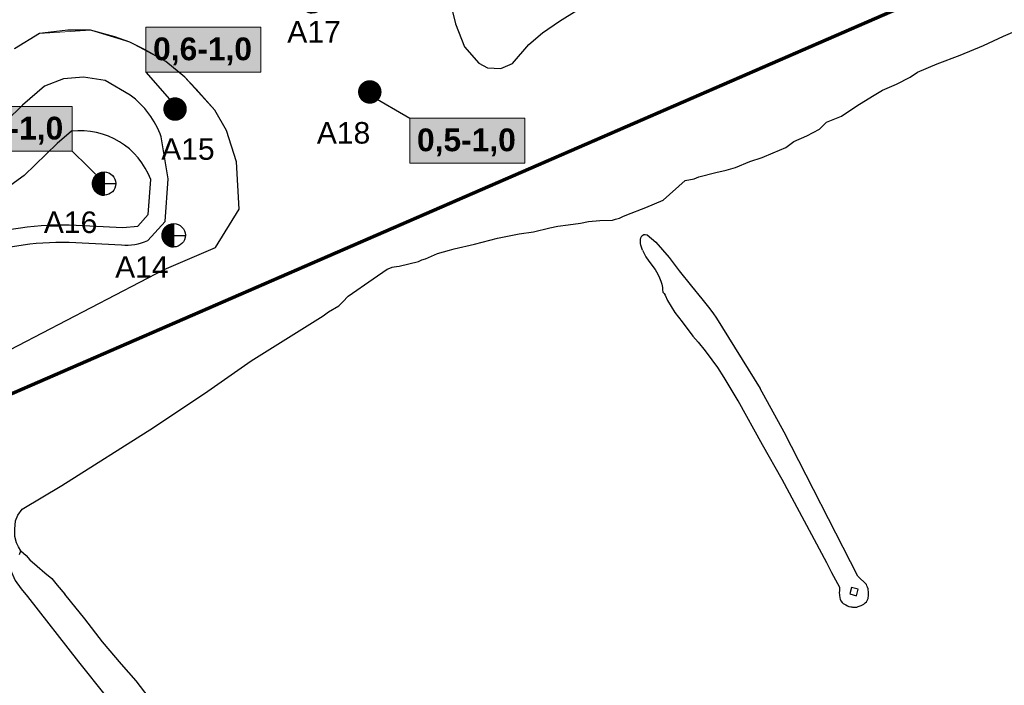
# Model space of a CAD drawing. Extents: x 158343 to 162498, y 431347 to 434500.
# Tile 54 of 220: x 159240 to 159526, y 433246 to 433439. Entities that reach past the tile are written whole.
import ezdxf
from ezdxf.enums import TextEntityAlignment as Align

# ---------------------------------------------------------------- set-up
doc = ezdxf.new("R2010")
doc.units = 0
doc.header["$LTSCALE"] = 10
doc.header["$MEASUREMENT"] = 0
doc.layers.get('0').update_dxf_attribs({"color": 1, "linetype": 'CONTINUOUS'})
doc.layers.get('Defpoints').update_dxf_attribs({"linetype": 'CONTINUOUS', "lineweight": 0})
for name, color, linetype in [('33_trappen en balustraden', 252, 'CONTINUOUS'), ('44_plafonds', 8, 'CONTINUOUS'), ('BORING-MWH', 7, 'CONTINUOUS'), ('BORING-MWH-NEW', 7, 'CONTINUOUS'), ('KLASSE-B-INDUSTRIE', 40, 'CONTINUOUS'), ('KWALITEIT-DIEPTE', 7, 'CONTINUOUS'), ('nieuw006m', 8, 'CONTINUOUS')]:
    doc.layers.add(name, color=color, linetype=linetype)
doc.layers.add('MEET', color=6, linetype='CONTINUOUS', plot=False)
doc.styles.add('STANDAARD', font='arial.ttf')
doc.styles.add('STYLE3', font='arialbd.ttf')

# ---------------------------------------------------------------- blocks, each defined once
blk = doc.blocks.new('B-4-MWH')
at = {"layer": 'BORING-MWH', "const_width": 2.19}
blk.add_lwpolyline([(-1.09, 0, 1), (1.09, 0, 1)], format="xyb", close=True, dxfattribs=at)
at = {"layer": 'BORING-MWH', "style": 'STANDAARD'}
blk.add_attdef('BNO', (2.3, 2.3), '', height=4, dxfattribs=at)
blk = doc.blocks.new('*X37')
at = {"color": 0}
for p, q in [((-69.56, 39.7), (-64.08, 39.7)), ((-69.56, 39.65), (-64.08, 39.65)), ((-69.55, 39.48), (-69.55, 39.71)), ((-69.55, 39.6), (-64.08, 39.6)), ((-69.55, 39.55), (-64.08, 39.55)), ((-69.55, 39.5), (-64.08, 39.5)), ((-69.55, 39.45), (-64.08, 39.45)), ((-69.55, 39.4), (-64.08, 39.4)), ((-69.54, 39.35), (-64.08, 39.35)), ((-69.54, 39.3), (-64.08, 39.3)), ((-69.53, 39.25), (-64.08, 39.25)), ((-69.53, 39.2), (-64.08, 39.2)), ((-69.52, 39.15), (-64.08, 39.15)), ((-69.52, 39.1), (-64.08, 39.1)), ((-69.51, 39.05), (-64.08, 39.05)), ((-69.5, 38.97), (-69.5, 39.71)), ((-69.5, 39), (-64.08, 39)), ((-69.5, 38.95), (-64.08, 38.95)), ((-69.49, 38.9), (-64.08, 38.9)), ((-69.48, 38.85), (-64.08, 38.85)), ((-69.47, 38.8), (-64.08, 38.8)), ((-69.46, 38.75), (-64.08, 38.75)), ((-69.45, 38.68), (-69.45, 39.71)), ((-69.45, 38.7), (-64.08, 38.7)), ((-69.44, 38.65), (-64.08, 38.65)), ((-69.43, 38.6), (-64.08, 38.6)), ((-69.42, 38.55), (-64.08, 38.55)), ((-69.41, 38.5), (-64.08, 38.5)), ((-69.4, 38.45), (-69.4, 39.71)), ((-69.4, 38.45), (-64.08, 38.45)), ((-69.39, 38.4), (-64.08, 38.4)), ((-69.37, 38.35), (-64.08, 38.35)), ((-69.36, 38.3), (-64.08, 38.3)), ((-69.35, 38.26), (-69.35, 39.71)), ((-69.35, 38.25), (-64.08, 38.25)), ((-69.33, 38.2), (-64.08, 38.2)), ((-69.32, 38.15), (-64.08, 38.15)), ((-69.3, 38.09), (-69.3, 39.71)), ((-69.3, 38.1), (-64.08, 38.1)), ((-69.29, 38.05), (-64.08, 38.05)), ((-69.27, 38), (-64.08, 38)), ((-69.25, 37.94), (-69.25, 39.71)), ((-69.25, 37.95), (-64.08, 37.95)), ((-69.23, 37.9), (-64.08, 37.9)), ((-69.22, 37.85), (-64.08, 37.85)), ((-69.2, 37.81), (-69.2, 39.71)), ((-69.2, 37.8), (-64.08, 37.8)), ((-69.18, 37.75), (-64.08, 37.75)), ((-69.16, 37.7), (-64.08, 37.7)), ((-69.15, 37.68), (-69.15, 39.71)), ((-69.14, 37.65), (-64.08, 37.65)), ((-69.12, 37.6), (-64.08, 37.6)), ((-69.1, 37.56), (-69.1, 39.71)), ((-69.1, 37.55), (-64.08, 37.55)), ((-69.07, 37.5), (-64.08, 37.5)), ((-69.05, 37.45), (-69.05, 39.71)), ((-69.05, 37.45), (-64.08, 37.45)), ((-69.03, 37.4), (-64.08, 37.4)), ((-69, 37.34), (-69, 39.71)), ((-69, 37.35), (-64.08, 37.35)), ((-68.98, 37.3), (-64.08, 37.3)), ((-68.95, 37.24), (-68.95, 39.71)), ((-68.9, 37.15), (-68.9, 39.71)), ((-68.85, 37.06), (-68.85, 39.71)), ((-68.8, 36.97), (-68.8, 39.71)), ((-68.75, 36.89), (-68.75, 39.71)), ((-68.7, 36.81), (-68.7, 39.71)), ((-68.65, 36.73), (-68.65, 39.71)), ((-68.6, 36.66), (-68.6, 39.71)), ((-68.55, 36.58), (-68.55, 39.71)), ((-68.5, 36.51), (-68.5, 39.71)), ((-68.45, 36.45), (-68.45, 39.71)), ((-68.4, 36.38), (-68.4, 39.71)), ((-68.35, 36.32), (-68.35, 39.71)), ((-68.3, 36.26), (-68.3, 39.71)), ((-68.25, 36.2), (-68.25, 39.71)), ((-68.2, 36.14), (-68.2, 39.71)), ((-68.15, 36.08), (-68.15, 39.71)), ((-68.1, 36.03), (-68.1, 39.71)), ((-68.05, 35.97), (-68.05, 39.71)), ((-68, 35.92), (-68, 39.71)), ((-67.95, 35.87), (-67.95, 39.71)), ((-67.9, 35.82), (-67.9, 39.71)), ((-67.85, 35.77), (-67.85, 39.71)), ((-67.8, 35.73), (-67.8, 39.71)), ((-67.75, 35.68), (-67.75, 39.71)), ((-67.7, 35.64), (-67.7, 39.71)), ((-67.65, 35.59), (-67.65, 39.71)), ((-67.6, 35.55), (-67.6, 39.71)), ((-67.55, 35.51), (-67.55, 39.71)), ((-67.5, 35.47), (-67.5, 39.71)), ((-67.45, 35.43), (-67.45, 39.71)), ((-67.4, 35.39), (-67.4, 39.71)), ((-67.35, 35.35), (-67.35, 39.71)), ((-67.3, 35.31), (-67.3, 39.71)), ((-67.25, 35.28), (-67.25, 39.71)), ((-67.2, 35.24), (-67.2, 39.71)), ((-67.15, 35.21), (-67.15, 39.71)), ((-67.1, 35.18), (-67.1, 39.71)), ((-67.05, 35.14), (-67.05, 39.71)), ((-67, 35.11), (-67, 39.71)), ((-66.95, 35.08), (-66.95, 39.71)), ((-66.9, 35.05), (-66.9, 39.71)), ((-66.85, 35.02), (-66.85, 39.71)), ((-66.8, 34.99), (-66.8, 39.71)), ((-66.75, 34.96), (-66.75, 39.71)), ((-66.7, 34.93), (-66.7, 39.71)), ((-66.65, 34.91), (-66.65, 39.71)), ((-66.6, 34.88), (-66.6, 39.71)), ((-66.55, 34.85), (-66.55, 39.71)), ((-66.5, 34.83), (-66.5, 39.71)), ((-66.45, 34.8), (-66.45, 39.71)), ((-66.4, 34.78), (-66.4, 39.71)), ((-66.35, 34.76), (-66.35, 39.71)), ((-66.3, 34.73), (-66.3, 39.71)), ((-66.25, 34.71), (-66.25, 39.71)), ((-66.2, 34.69), (-66.2, 39.71)), ((-66.15, 34.67), (-66.15, 39.71)), ((-66.1, 34.65), (-66.1, 39.71)), ((-66.05, 34.63), (-66.05, 39.71)), ((-66, 34.61), (-66, 39.71)), ((-65.95, 34.59), (-65.95, 39.71)), ((-65.9, 34.57), (-65.9, 39.71)), ((-65.85, 34.56), (-65.85, 39.71)), ((-65.8, 34.54), (-65.8, 39.71)), ((-65.75, 34.52), (-65.75, 39.71)), ((-65.7, 34.51), (-65.7, 39.71)), ((-65.65, 34.49), (-65.65, 39.71)), ((-65.6, 34.48), (-65.6, 39.71)), ((-65.55, 34.46), (-65.55, 39.71)), ((-65.5, 34.45), (-65.5, 39.71)), ((-65.45, 34.44), (-65.45, 39.71)), ((-65.4, 34.42), (-65.4, 39.71)), ((-65.35, 34.41), (-65.35, 39.71)), ((-65.3, 34.4), (-65.3, 39.71)), ((-65.25, 34.39), (-65.25, 39.71)), ((-65.2, 34.38), (-65.2, 39.71)), ((-65.15, 34.37), (-65.15, 39.71)), ((-65.1, 34.36), (-65.1, 39.71)), ((-65.05, 34.35), (-65.05, 39.71)), ((-65, 34.34), (-65, 39.71)), ((-64.95, 34.33), (-64.95, 39.71)), ((-64.9, 34.32), (-64.9, 39.71)), ((-64.85, 34.31), (-64.85, 39.71)), ((-64.8, 34.31), (-64.8, 39.71)), ((-64.75, 34.3), (-64.75, 39.71)), ((-64.7, 34.29), (-64.7, 39.71)), ((-64.65, 34.29), (-64.65, 39.71)), ((-64.6, 34.28), (-64.6, 39.71)), ((-64.55, 34.28), (-64.55, 39.71)), ((-64.5, 34.27), (-64.5, 39.71)), ((-64.45, 34.27), (-64.45, 39.71)), ((-64.4, 34.27), (-64.4, 39.71)), ((-64.35, 34.26), (-64.35, 39.71)), ((-64.3, 34.26), (-64.3, 39.71)), ((-64.25, 34.26), (-64.25, 39.71)), ((-64.2, 34.26), (-64.2, 39.71)), ((-64.15, 34.26), (-64.15, 39.71)), ((-64.1, 34.26), (-64.1, 39.71)), ((-68.95, 37.25), (-64.08, 37.25)), ((-68.93, 37.2), (-64.08, 37.2)), ((-68.9, 37.15), (-64.08, 37.15)), ((-68.87, 37.1), (-64.08, 37.1)), ((-68.85, 37.05), (-64.08, 37.05)), ((-68.82, 37), (-64.08, 37)), ((-68.79, 36.95), (-64.08, 36.95)), ((-68.76, 36.9), (-64.08, 36.9)), ((-68.73, 36.85), (-64.08, 36.85)), ((-68.69, 36.8), (-64.08, 36.8)), ((-68.66, 36.75), (-64.08, 36.75)), ((-68.63, 36.7), (-64.08, 36.7)), ((-68.6, 36.65), (-64.08, 36.65)), ((-68.56, 36.6), (-64.08, 36.6)), ((-68.53, 36.55), (-64.08, 36.55)), ((-68.49, 36.5), (-64.08, 36.5)), ((-68.45, 36.45), (-64.08, 36.45)), ((-68.41, 36.4), (-64.08, 36.4)), ((-68.38, 36.35), (-64.08, 36.35)), ((-68.34, 36.3), (-64.08, 36.3)), ((-68.29, 36.25), (-64.08, 36.25)), ((-68.25, 36.2), (-64.08, 36.2)), ((-68.21, 36.15), (-64.08, 36.15)), ((-68.17, 36.1), (-64.08, 36.1)), ((-68.12, 36.05), (-64.08, 36.05)), ((-68.07, 36), (-64.08, 36)), ((-68.03, 35.95), (-64.08, 35.95)), ((-67.98, 35.9), (-64.08, 35.9)), ((-67.93, 35.85), (-64.08, 35.85)), ((-67.88, 35.8), (-64.08, 35.8)), ((-67.82, 35.75), (-64.08, 35.75)), ((-67.77, 35.7), (-64.08, 35.7)), ((-67.72, 35.65), (-64.08, 35.65)), ((-67.66, 35.6), (-64.08, 35.6)), ((-67.6, 35.55), (-64.08, 35.55)), ((-67.54, 35.5), (-64.08, 35.5)), ((-67.48, 35.45), (-64.08, 35.45)), ((-67.41, 35.4), (-64.08, 35.4)), ((-67.35, 35.35), (-64.08, 35.35)), ((-67.28, 35.3), (-64.08, 35.3)), ((-67.21, 35.25), (-64.08, 35.25)), ((-67.14, 35.2), (-64.08, 35.2)), ((-67.06, 35.15), (-64.08, 35.15)), ((-66.98, 35.1), (-64.08, 35.1)), ((-66.9, 35.05), (-64.08, 35.05)), ((-66.82, 35), (-64.08, 35)), ((-66.73, 34.95), (-64.08, 34.95)), ((-66.64, 34.9), (-64.08, 34.9)), ((-66.54, 34.85), (-64.08, 34.85)), ((-66.44, 34.8), (-64.08, 34.8)), ((-66.33, 34.75), (-64.08, 34.75)), ((-66.22, 34.7), (-64.08, 34.7)), ((-66.1, 34.65), (-64.08, 34.65)), ((-65.97, 34.6), (-64.08, 34.6)), ((-65.83, 34.55), (-64.08, 34.55)), ((-65.67, 34.5), (-64.08, 34.5)), ((-65.5, 34.45), (-64.08, 34.45)), ((-65.3, 34.4), (-64.08, 34.4)), ((-65.07, 34.35), (-64.08, 34.35)), ((-64.75, 34.3), (-64.08, 34.3))]:
    blk.add_line(p, q, dxfattribs=at)
blk = doc.blocks.new('*X36')
at = {"color": 0}
for p, q in [((-66.25, 78.78), (-66.25, 83.87)), ((-66.2, 78.78), (-66.2, 83.89)), ((-66.19, 83.9), (-64.08, 83.9)), ((-66.15, 78.78), (-66.15, 83.92)), ((-66.1, 78.78), (-66.1, 83.94)), ((-66.06, 83.95), (-64.08, 83.95)), ((-66.05, 78.78), (-66.05, 83.96)), ((-66, 78.78), (-66, 83.97)), ((-65.95, 78.78), (-65.95, 83.99)), ((-65.93, 84), (-64.08, 84)), ((-65.9, 78.78), (-65.9, 84.01)), ((-65.85, 78.78), (-65.85, 84.03)), ((-65.8, 78.78), (-65.8, 84.05)), ((-65.79, 84.05), (-64.08, 84.05)), ((-65.75, 78.78), (-65.75, 84.06)), ((-65.7, 78.78), (-65.7, 84.08)), ((-65.65, 78.78), (-65.65, 84.09)), ((-65.63, 84.1), (-64.08, 84.1)), ((-65.6, 78.78), (-65.6, 84.11)), ((-65.55, 78.78), (-65.55, 84.12)), ((-65.5, 78.78), (-65.5, 84.14)), ((-65.45, 84.15), (-64.08, 84.15)), ((-65.45, 78.78), (-65.45, 84.15)), ((-65.4, 78.78), (-65.4, 84.16)), ((-65.35, 78.78), (-65.35, 84.17)), ((-65.3, 78.78), (-65.3, 84.19)), ((-65.25, 78.78), (-65.25, 84.2)), ((-65.24, 84.2), (-64.08, 84.2)), ((-65.2, 78.78), (-65.2, 84.21)), ((-65.15, 78.78), (-65.15, 84.22)), ((-65.1, 78.78), (-65.1, 84.23)), ((-65.05, 78.78), (-65.05, 84.24)), ((-65, 78.78), (-65, 84.25)), ((-64.99, 84.25), (-64.08, 84.25)), ((-64.95, 78.78), (-64.95, 84.26)), ((-64.9, 78.78), (-64.9, 84.26)), ((-64.85, 78.78), (-64.85, 84.27)), ((-64.8, 78.78), (-64.8, 84.28)), ((-64.75, 78.78), (-64.75, 84.29)), ((-64.7, 78.78), (-64.7, 84.29)), ((-64.65, 78.78), (-64.65, 84.3)), ((-64.62, 84.3), (-64.08, 84.3)), ((-64.6, 78.78), (-64.6, 84.3)), ((-64.55, 78.78), (-64.55, 84.31)), ((-64.5, 78.78), (-64.5, 84.31)), ((-64.45, 78.78), (-64.45, 84.31)), ((-64.4, 78.78), (-64.4, 84.32)), ((-64.35, 78.78), (-64.35, 84.32)), ((-64.3, 78.78), (-64.3, 84.32)), ((-64.25, 78.78), (-64.25, 84.33)), ((-64.2, 78.78), (-64.2, 84.33)), ((-64.15, 78.78), (-64.15, 84.33)), ((-64.1, 78.78), (-64.1, 84.33)), ((-69.54, 79.3), (-64.08, 79.3)), ((-69.54, 79.25), (-64.08, 79.25)), ((-69.54, 79.2), (-64.08, 79.2)), ((-69.53, 79.4), (-64.08, 79.4)), ((-69.53, 79.35), (-64.08, 79.35)), ((-69.52, 79.5), (-64.08, 79.5)), ((-69.52, 79.45), (-64.08, 79.45)), ((-69.51, 79.55), (-64.08, 79.55)), ((-69.5, 79.65), (-64.08, 79.65)), ((-69.5, 78.78), (-69.5, 79.62)), ((-69.5, 79.6), (-64.08, 79.6)), ((-69.49, 79.7), (-64.08, 79.7)), ((-69.48, 79.75), (-64.08, 79.75)), ((-69.47, 79.8), (-64.08, 79.8)), ((-69.46, 79.85), (-64.08, 79.85)), ((-69.45, 78.78), (-69.45, 79.91)), ((-69.45, 79.9), (-64.08, 79.9)), ((-69.44, 79.95), (-64.08, 79.95)), ((-69.43, 80), (-64.08, 80)), ((-69.42, 80.05), (-64.08, 80.05)), ((-69.41, 80.1), (-64.08, 80.1)), ((-69.4, 80.15), (-64.08, 80.15)), ((-69.4, 78.78), (-69.4, 80.13)), ((-69.38, 80.2), (-64.08, 80.2)), ((-69.37, 80.25), (-64.08, 80.25)), ((-69.36, 80.3), (-64.08, 80.3)), ((-69.35, 78.78), (-69.35, 80.32)), ((-69.34, 80.35), (-64.08, 80.35)), ((-69.33, 80.4), (-64.08, 80.4)), ((-69.31, 80.45), (-64.08, 80.45)), ((-69.3, 80.5), (-64.08, 80.5)), ((-69.3, 78.78), (-69.3, 80.49)), ((-69.28, 80.55), (-64.08, 80.55)), ((-69.26, 80.6), (-64.08, 80.6)), ((-69.25, 80.65), (-64.08, 80.65)), ((-69.25, 78.78), (-69.25, 80.64)), ((-69.23, 80.7), (-64.08, 80.7)), ((-69.21, 80.75), (-64.08, 80.75)), ((-69.2, 78.78), (-69.2, 80.78)), ((-69.19, 80.8), (-64.08, 80.8)), ((-69.17, 80.85), (-64.08, 80.85)), ((-69.15, 78.78), (-69.15, 80.91)), ((-69.15, 80.9), (-64.08, 80.9)), ((-69.13, 80.95), (-64.08, 80.95)), ((-69.11, 81), (-64.08, 81)), ((-69.1, 78.78), (-69.1, 81.02)), ((-69.09, 81.05), (-64.08, 81.05)), ((-69.07, 81.1), (-64.08, 81.1)), ((-69.05, 78.78), (-69.05, 81.14)), ((-69.04, 81.15), (-64.08, 81.15)), ((-69.02, 81.2), (-64.08, 81.2)), ((-69, 81.25), (-64.08, 81.25)), ((-69, 78.78), (-69, 81.24)), ((-68.97, 81.3), (-64.08, 81.3)), ((-68.95, 81.35), (-64.08, 81.35)), ((-68.95, 78.78), (-68.95, 81.34)), ((-68.92, 81.4), (-64.08, 81.4)), ((-68.9, 78.78), (-68.9, 81.44)), ((-68.89, 81.45), (-64.08, 81.45)), ((-68.86, 81.5), (-64.08, 81.5)), ((-68.85, 78.78), (-68.85, 81.53)), ((-68.84, 81.55), (-64.08, 81.55)), ((-68.81, 81.6), (-64.08, 81.6)), ((-68.8, 78.78), (-68.8, 81.61)), ((-68.78, 81.65), (-64.08, 81.65)), ((-68.75, 81.7), (-64.08, 81.7)), ((-68.75, 78.78), (-68.75, 81.7)), ((-68.72, 81.75), (-64.08, 81.75)), ((-68.7, 78.78), (-68.7, 81.78)), ((-68.69, 81.8), (-64.08, 81.8)), ((-68.65, 81.85), (-64.08, 81.85)), ((-68.65, 78.78), (-68.65, 81.85)), ((-68.62, 81.9), (-64.08, 81.9)), ((-68.6, 78.78), (-68.6, 81.93)), ((-68.59, 81.95), (-64.08, 81.95)), ((-68.55, 82), (-64.08, 82)), ((-68.55, 78.78), (-68.55, 82)), ((-68.52, 82.05), (-64.08, 82.05)), ((-68.5, 78.78), (-68.5, 82.07)), ((-68.48, 82.1), (-64.08, 82.1)), ((-68.45, 78.78), (-68.45, 82.14)), ((-68.44, 82.15), (-64.08, 82.15)), ((-68.4, 82.2), (-64.08, 82.2)), ((-68.4, 78.78), (-68.4, 82.2)), ((-68.36, 82.25), (-64.08, 82.25)), ((-68.35, 78.78), (-68.35, 82.27)), ((-68.32, 82.3), (-64.08, 82.3)), ((-68.3, 78.78), (-68.3, 82.33)), ((-68.28, 82.35), (-64.08, 82.35)), ((-68.25, 78.78), (-68.25, 82.39)), ((-68.24, 82.4), (-64.08, 82.4)), ((-68.2, 82.45), (-64.08, 82.45)), ((-68.2, 78.78), (-68.2, 82.45)), ((-68.15, 82.5), (-64.08, 82.5)), ((-68.15, 78.78), (-68.15, 82.5)), ((-68.11, 82.55), (-64.08, 82.55)), ((-68.1, 78.78), (-68.1, 82.56)), ((-68.06, 82.6), (-64.08, 82.6)), ((-68.05, 78.78), (-68.05, 82.61)), ((-68.01, 82.65), (-64.08, 82.65)), ((-68, 78.78), (-68, 82.66)), ((-67.96, 82.7), (-64.08, 82.7)), ((-67.95, 78.78), (-67.95, 82.71)), ((-67.91, 82.75), (-64.08, 82.75)), ((-67.9, 78.78), (-67.9, 82.76)), ((-67.86, 82.8), (-64.08, 82.8)), ((-67.85, 78.78), (-67.85, 82.81)), ((-67.81, 82.85), (-64.08, 82.85)), ((-67.8, 78.78), (-67.8, 82.86)), ((-67.76, 82.9), (-64.08, 82.9)), ((-67.75, 78.78), (-67.75, 82.9)), ((-67.7, 82.95), (-64.08, 82.95)), ((-67.7, 78.78), (-67.7, 82.95)), ((-67.65, 78.78), (-67.65, 82.99)), ((-67.64, 83), (-64.08, 83)), ((-67.6, 78.78), (-67.6, 83.04)), ((-67.58, 83.05), (-64.08, 83.05)), ((-67.55, 78.78), (-67.55, 83.08)), ((-67.52, 83.1), (-64.08, 83.1)), ((-67.5, 78.78), (-67.5, 83.12)), ((-67.46, 83.15), (-64.08, 83.15)), ((-67.45, 78.78), (-67.45, 83.16)), ((-67.4, 83.2), (-64.08, 83.2)), ((-67.4, 78.78), (-67.4, 83.2)), ((-67.35, 78.78), (-67.35, 83.23)), ((-67.33, 83.25), (-64.08, 83.25)), ((-67.3, 78.78), (-67.3, 83.27)), ((-67.26, 83.3), (-64.08, 83.3)), ((-67.25, 78.78), (-67.25, 83.31)), ((-67.2, 78.78), (-67.2, 83.34)), ((-67.19, 83.35), (-64.08, 83.35)), ((-67.15, 78.78), (-67.15, 83.38)), ((-67.12, 83.4), (-64.08, 83.4)), ((-67.1, 78.78), (-67.1, 83.41)), ((-67.05, 78.78), (-67.05, 83.44)), ((-67.04, 83.45), (-64.08, 83.45)), ((-67, 78.78), (-67, 83.48)), ((-66.96, 83.5), (-64.08, 83.5)), ((-66.95, 78.78), (-66.95, 83.51)), ((-66.9, 78.78), (-66.9, 83.54)), ((-66.88, 83.55), (-64.08, 83.55)), ((-66.85, 78.78), (-66.85, 83.57)), ((-66.8, 78.78), (-66.8, 83.6)), ((-66.79, 83.6), (-64.08, 83.6)), ((-66.75, 78.78), (-66.75, 83.62)), ((-66.7, 83.65), (-64.08, 83.65)), ((-66.7, 78.78), (-66.7, 83.65)), ((-66.65, 78.78), (-66.65, 83.68)), ((-66.61, 83.7), (-64.08, 83.7)), ((-66.6, 78.78), (-66.6, 83.71)), ((-66.55, 78.78), (-66.55, 83.73)), ((-66.51, 83.75), (-64.08, 83.75)), ((-66.5, 78.78), (-66.5, 83.76)), ((-66.45, 78.78), (-66.45, 83.78)), ((-66.41, 83.8), (-64.08, 83.8)), ((-66.4, 78.78), (-66.4, 83.8)), ((-66.35, 78.78), (-66.35, 83.83)), ((-66.3, 83.85), (-64.08, 83.85)), ((-66.3, 78.78), (-66.3, 83.85)), ((-69.56, 78.95), (-64.08, 78.95)), ((-69.56, 78.9), (-64.08, 78.9)), ((-69.56, 78.85), (-64.08, 78.85)), ((-69.56, 78.8), (-64.08, 78.8)), ((-69.55, 79.15), (-64.08, 79.15)), ((-69.55, 78.78), (-69.55, 79.11)), ((-69.55, 79.1), (-64.08, 79.1)), ((-69.55, 79.05), (-64.08, 79.05)), ((-69.55, 79), (-64.08, 79))]:
    blk.add_line(p, q, dxfattribs=at)
blk = doc.blocks.new('BO-2M')
at = {"layer": 'BORING-MWH-NEW'}
for points in [[(-0.01, 1.34), (-0.01, -1.37)], [(-1.35, -0.01), (1.34, -0.01)]]:
    blk.add_lwpolyline(points, dxfattribs=at)
blk.add_circle((0, 0), 1.35, dxfattribs=at)
at = {"layer": 'BORING-MWH-NEW', "xscale": 0.2454484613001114, "yscale": 0.2454484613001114, "zscale": 0.2454484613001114}
for name, p in [('*X36', (15.72, -19.35)), ('*X37', (15.72, -9.76))]:
    blk.add_blockref(name, p, dxfattribs=at)
at = {"layer": 'BORING-MWH-NEW', "style": 'STANDAARD'}
blk.add_attdef('BNO', (-3.32, 3.16), '', height=2.5, dxfattribs=at)

msp = doc.modelspace()

# ---------------------------------------------------------------- hatches: boundary and pattern name
at = {"layer": 'KLASSE-B-INDUSTRIE'}
for points in [[(159276.72, 433437.23), (159310.13, 433437.23), (159310.13, 433424.24), (159276.72, 433424.24)], [(159221.92, 433414.23), (159255.33, 433414.23), (159255.33, 433401.24), (159221.92, 433401.24)], [(159353.32, 433410.83), (159386.73, 433410.83), (159386.73, 433397.84), (159353.32, 433397.84)]]:
    msp.add_hatch(color=256, dxfattribs=at).paths.add_polyline_path(points)

# ---------------------------------------------------------------- linework, layer by layer
at = {"layer": '33_trappen en balustraden', "flags": 128}
for points in [[(159433.25, 433392.73), (159435.95, 433393.27), (159437.27, 433393.81), (159442.22, 433395.1), (159445.19, 433395.73), (159447.92, 433396.54), (159452.03, 433398.25), (159455.66, 433399.42), (159458.84, 433400.77), (159462.5, 433402.36), (159464.81, 433404.04), (159468.65, 433405.69), (159472.31, 433407.7), (159474.29, 433409.65), (159478.64, 433411.39), (159483.11, 433414.42), (159487.73, 433417.27), (159490.55, 433418.98), (159494.63, 433420.72), (159498.59, 433422.7), (159500.75, 433424.17), (159506.42, 433426.57), (159513.17, 433429.12), (159519.95, 433431.97), (159525.74, 433434.64), (159532.01, 433437.34)], [(159252.34, 433304.25), (159278.95, 433321.14), (159294.7, 433331.61), (159307.28, 433340.44), (159328.16, 433353.47), (159329.76, 433354.62), (159332.71, 433356.42), (159333.87, 433357.56), (159335.42, 433359.2), (159342.75, 433364.2), (159346.82, 433367.03), (159347.57, 433367.37), (159348.19, 433367.64), (159348.8, 433367.76), (159349.46, 433367.8), (159350.28, 433367.96), (159355.91, 433369.31), (159356.87, 433369.73), (159357.88, 433370.08), (159361.36, 433371.62), (159364.85, 433372.52), (159366.2, 433372.97), (159372.16, 433374.32), (159378.79, 433376.02), (159385.11, 433377.3), (159389.29, 433377.87), (159394.03, 433379), (159396.37, 433379.49), (159399.3, 433379.89), (159402.95, 433380.43), (159405.21, 433380.92), (159408.56, 433381.15), (159412.25, 433381.28), (159413.09, 433381.52), (159414.21, 433381.87), (159415.17, 433382.29), (159416.32, 433382.79), (159421.9, 433384.94), (159426.92, 433387.08), (159433.25, 433392.73)], [(159420.93, 433372.56), (159420.58, 433373.43), (159420.42, 433373.98), (159420.3, 433374.46), (159420.32, 433375.05), (159420.33, 433375.63), (159420.42, 433376.15), (159420.71, 433376.68), (159421.01, 433376.92), (159421.29, 433377.12), (159421.67, 433377.1), (159422.25, 433376.99), (159424.78, 433374.88), (159428.64, 433370.44), (159431.54, 433366.59), (159435.12, 433362.11), (159438.1, 433358.4), (159440.1, 433356.03), (159441.33, 433354.41), (159442.35, 433352.86), (159455.1, 433332.38)], [(159420.93, 433372.56), (159421.21, 433371.95)], [(159421.21, 433371.95), (159421.91, 433370.66), (159422.75, 433369.39), (159424.55, 433366.95), (159425.02, 433366.31), (159425.49, 433365.43), (159425.87, 433364.56), (159426.24, 433363.58), (159426.53, 433362.71), (159426.73, 433361.71), (159426.71, 433361.14), (159426.84, 433360.39), (159427.19, 433360), (159427.47, 433359.52), (159428.21, 433357.98), (159429.26, 433356.25), (159430.33, 433354.47), (159432.39, 433351.72), (159435.55, 433347.59), (159437.08, 433345.87), (159439.12, 433343.36), (159441.02, 433340.77), (159442.69, 433338.5), (159444.52, 433335.64), (159448.61, 433328.86)], [(159448.58, 433328.91), (159455.68, 433316.16), (159461.4, 433306.12), (159474.35, 433281.94), (159475.82, 433279.05), (159478.12, 433274.75), (159478.06, 433273.73), (159478.05, 433273.28), (159478.2, 433271.72), (159478.3, 433271.26), (159478.48, 433270.84), (159478.86, 433270.34), (159479.15, 433270.09), (159479.58, 433269.82), (159479.94, 433269.63), (159480.43, 433269.34), (159480.85, 433269.19), (159481.35, 433269.11), (159481.68, 433269.05), (159481.89, 433269.02), (159482.13, 433269.01), (159482.47, 433269), (159483.15, 433269.02), (159483.51, 433269.13), (159484.36, 433269.45), (159485.19, 433269.88), (159485.58, 433270.21), (159485.93, 433270.54), (159486.17, 433270.87), (159486.42, 433271.47), (159486.47, 433271.83), (159486.49, 433272.19), (159486.5, 433272.55), (159486.52, 433273.16), (159486.42, 433274.29), (159486.28, 433274.78), (159486.06, 433275.21), (159485.9, 433275.58), (159485.59, 433275.95), (159483.84, 433277.57), (159483.47, 433278.01), (159462.01, 433319.74), (159455.1, 433332.38)], [(159240.01, 433284.22), (159240.47, 433285.29), (159239.74, 433286.47), (159239.2, 433287.64), (159238.7, 433289.49), (159238.7, 433291.64), (159238.85, 433294.03), (159239.59, 433295.68), (159240.78, 433297.45), (159252.34, 433304.25)], [(159235.84, 433284.7), (159237.35, 433279.97), (159238.77, 433276.68), (159240.5, 433274.29), (159242.33, 433272.08)], [(159240.47, 433285.29), (159242.01, 433283.99), (159243.05, 433282.71), (159245.21, 433280.9), (159247.4, 433278.94), (159249.43, 433277.29), (159250.95, 433275.38), (159253.25, 433272.77)], [(159242.33, 433272.08), (159257.15, 433253.14), (159265.21, 433243.02)], [(159277.69, 433242.72), (159273.92, 433247.65), (159269.7, 433252.45), (159264.13, 433258.91), (159259.02, 433265.62), (159254.86, 433270.75), (159253.25, 433272.77)]]:
    msp.add_lwpolyline(points, dxfattribs=at)
at = {"layer": '44_plafonds', "flags": 128}
msp.add_lwpolyline([(159481.11, 433272.8), (159483.02, 433272.26), (159483.55, 433274.16), (159481.62, 433274.7), (159481.11, 433272.86)], dxfattribs=at)
at = {"layer": 'Defpoints'}
msp.add_lwpolyline([(159232.5, 433341.26), (159282.07, 433366.95), (159296.99, 433373.33), (159303.8, 433384.47), (159303.09, 433398.19), (159300.16, 433407.24), (159296.73, 433413.13), (159288.03, 433422.76), (159282.49, 433427.3), (159272.12, 433432.87), (159260.63, 433436.35), (159245.85, 433435.4), (159238.56, 433430.98)], dxfattribs=at)
at = {"layer": 'KLASSE-B-INDUSTRIE', "color": 7, "lineweight": 5}
for points in [[(159276.72, 433437.23), (159310.13, 433437.23), (159310.13, 433424.24), (159276.72, 433424.24)], [(159221.92, 433414.23), (159255.33, 433414.23), (159255.33, 433401.24), (159221.92, 433401.24)], [(159353.32, 433410.83), (159386.73, 433410.83), (159386.73, 433397.84), (159353.32, 433397.84)]]:
    msp.add_lwpolyline(points, close=True, dxfattribs=at)
at = {"layer": 'KWALITEIT-DIEPTE'}
for points in [[(159276.72, 433424.24), (159285.6, 433414)], [(159342, 433417.4), (159353.32, 433410.83)], [(159264.4, 433392.4), (159255.33, 433401.24)]]:
    msp.add_lwpolyline(points, dxfattribs=at)
at = {"layer": 'MEET', "const_width": 1}
msp.add_lwpolyline([(159217.96, 434088.85), (159435.98, 434020.25), (159504.62, 433836.46), (159784.94, 433953.55), (159866.41, 433734.33), (159822.4, 433519.03), (159655.9, 433512.46), (159222.15, 433324.12), (159221.05, 433289.09), (159066.14, 433159.95), (158988.58, 433123), (158887.87, 433065.24), (158810.46, 433043.05), (158594.73, 433280.89), (158643.69, 433366.24), (158736.01, 433394.89), (158840.95, 433432.1), (158907.6, 433472.41), (158902.41, 433599.51), (159112.89, 433678.64), (159214.78, 433765.28), (159227.57, 433847.1)], close=True, dxfattribs=at)
at = {"layer": 'nieuw006m', "flags": 128}
for points in [[(159364.02, 433448.89), (159366.6, 433438.22), (159369.21, 433431.58), (159373.43, 433426.81), (159375.96, 433425.47), (159379.74, 433425.22), (159383.2, 433426.75), (159387.87, 433432.2), (159391.9, 433435.65), (159396.83, 433439.01), (159401.99, 433442.17)], [(159232.5, 433341.26), (159282.07, 433366.95), (159296.99, 433373.33), (159303.8, 433384.47), (159303.09, 433398.19), (159300.16, 433407.24), (159296.73, 433413.13), (159291.31, 433419.23), (159288.03, 433422.76), (159282.49, 433427.3), (159276.29, 433430.77), (159272.12, 433432.87), (159267.73, 433434.45), (159260.63, 433436.35), (159254.09, 433436.35), (159245.85, 433435.4), (159238.56, 433430.98)]]:
    msp.add_lwpolyline(points, dxfattribs=at)
for points in [[(159229.91, 433371.87, -0.086984), (159260.18, 433374.58), (159269.68, 433374.11, 0.125859), (159277.28, 433375.32), (159282.31, 433380.87), (159283.18, 433393.26), (159281.2, 433405.43, 0.145624), (159272.2, 433417.54), (159264.93, 433421.74), (159258.64, 433422.76), (159252.86, 433422.27), (159247.31, 433420.12), (159240.89, 433414.64), (159231.43, 433405.44)], [(159086.78, 433233.47), (159123.75, 433248.05, 0.262763), (159137.03, 433261.99), (159135.61, 433275.93), (159140.81, 433294.35, -0.167742), (159172.6, 433325.9), (159182.31, 433334.07), (159191.07, 433343.6), (159205.95, 433362.39, -0.053455), (159216.4, 433370.72), (159228.39, 433376.64, -0.087372), (159260.51, 433379.57), (159270.05, 433379.09), (159274.37, 433379.56), (159277.44, 433382.95), (159278.15, 433393.03, 0.34487), (159255.11, 433407.05), (159255.11, 433407.05), (159251, 433403.55), (159241.39, 433394.2), (159221.14, 433379.66), (159198.5, 433369.27, -0.030857), (159201.01, 433370.43)]]:
    msp.add_lwpolyline(points, format="xyb", dxfattribs=at)

# ---------------------------------------------------------------- block references
at = {"layer": 'BORING-MWH'}
ref = msp.add_blockref('B-4-MWH', (159341.74, 433418.46), dxfattribs=dict(at, xscale=1.56, yscale=1.56, zscale=1.56))
ref.add_attrib('BNO', 'A18', (159326.37, 433403.48), dxfattribs={"height": 6.24, "style": 'STANDAARD'})
ref = msp.add_blockref('B-4-MWH', (159285.21, 433413.49), dxfattribs=dict(at, xscale=1.56, yscale=1.56, zscale=1.56))
ref.add_attrib('BNO', 'A15', (159281.19, 433398.78), dxfattribs={"height": 6.24, "style": 'STANDAARD'})
at = {"layer": 'BORING-MWH-NEW'}
ref = msp.add_blockref('BO-2M', (159325.06, 433444.76), dxfattribs=dict(at, xscale=2.5, yscale=2.5, zscale=2.5))
ref.add_attrib('BNO', 'A17', (159317.77, 433432.77), dxfattribs={"height": 6.25, "style": 'STANDAARD'})
ref = msp.add_blockref('BO-2M', (159264.62, 433391.88), dxfattribs=dict(at, xscale=2.5, yscale=2.5, zscale=2.5))
ref.add_attrib('BNO', 'A16', (159247.1, 433377.53), dxfattribs={"height": 6.25, "style": 'STANDAARD'})
ref = msp.add_blockref('BO-2M', (159284.82, 433376.87), dxfattribs=dict(at, xscale=2.5, yscale=2.5, zscale=2.5))
ref.add_attrib('BNO', 'A14', (159267.81, 433364.55), dxfattribs={"height": 6.25, "style": 'STANDAARD'})

# ---------------------------------------------------------------- texts
at = {"layer": 'KWALITEIT-DIEPTE', "color": 7, "style": 'STYLE3'}
for s, p in [('0,6-1,0', (159293.19, 433427.66)), ('0,5-1,0', (159238.39, 433404.66)), ('0,5-1,0', (159369.79, 433401.26))]:
    msp.add_text(s, height=6.6, dxfattribs=at).set_placement(p, align=Align.CENTER)

doc.saveas('drawing.dxf')
